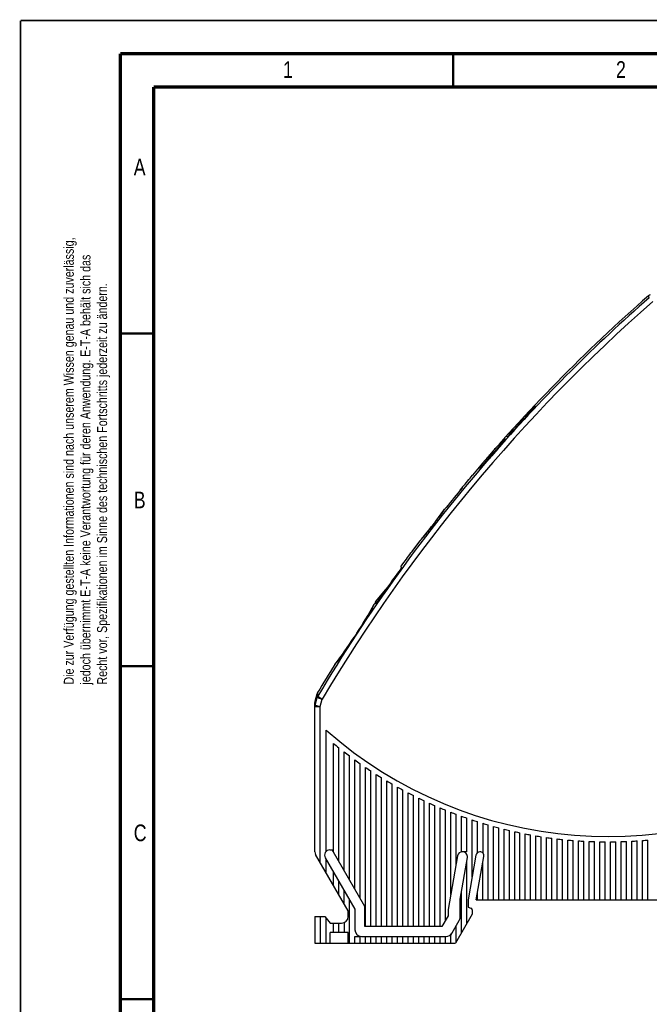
# Model space of a CAD drawing. Extents: x 0 to 420, y 0 to 297.
# Tile 2 of 29: x 0 to 94, y 149 to 297. Entities that reach past the tile are written whole.
import ezdxf

# ---------------------------------------------------------------- set-up
doc = ezdxf.new("R2010")
doc.units = 0
doc.header["$LTSCALE"] = 23.1
doc.layers.add('T-EM12-T01-XDXF_CONTINUOUS_LINE', color=7, linetype='CONTINUOUS')
doc.layers.add('T-EM12-T01-XXX_DXF_FORMAT', color=7, linetype='CONTINUOUS')
doc.styles.get("Standard").update_dxf_attribs({"font": 'txt', "width": 0.8})

msp = doc.modelspace()

# ---------------------------------------------------------------- linework, layer by layer
at = {"layer": 'T-EM12-T01-XDXF_CONTINUOUS_LINE', "color": 9, "linetype": 'CONTINUOUS'}
for p, q in [((94.4342, 255.3679), (94.3215, 255.6632)), ((70.8981, 232.238), (71.0486, 232.1063)), ((71.5681, 232.5526), (71.5646, 232.5483)), ((70.3594, 231.167), (70.3556, 231.163)), ((70.569, 231.8608), (70.7199, 231.7295)), ((70.7199, 231.7295), (70.8047, 231.6583)), ((70.8119, 231.6569), (70.8071, 231.6611)), ((71.0486, 232.1063), (71.1335, 232.0351)), ((71.1409, 232.034), (71.1361, 232.0382)), ((63.7007, 223.6174), (63.6923, 223.6057)), ((63.7114, 223.6326), (63.7007, 223.6174)), ((61.7287, 220.9833), (61.7283, 220.9836)), ((62.0362, 221.3788), (62.0358, 221.3791)), ((59.9818, 218.8327), (59.9604, 218.8075)), ((53.1419, 209.3539), (53.1263, 209.3254)), ((53.1472, 209.3634), (53.1419, 209.3539)), ((50.1262, 204.3832), (50.1249, 204.3841)), ((50.5127, 204.9738), (50.5114, 204.9747)), ((47.211, 200.2858), (47.1843, 200.2513)), ((44.2439, 194.1825), (44.5471, 195.2929)), ((44.5377, 195.8513), (44.5471, 195.2929)), ((44.5471, 195.2929), (45.3175, 195.0826)), ((44.6219, 196.0486), (44.6337, 195.4885)), ((44.6337, 195.4885), (45.3175, 195.0826)), ((44.2143, 193.9721), (45.0143, 193.9721)), ((44.2439, 194.1825), (44.243, 194.7805)), ((44.2439, 194.1825), (45.0143, 193.9721)), ((45.0143, 193.9721), (45.3175, 195.0826)), ((45.0143, 170.5408), (45.0143, 193.9721)), ((45.0143, 162.4264), (45.0143, 158.4264))]:
    msp.add_line(p, q, dxfattribs=at)
at = {"layer": 'T-EM12-T01-XDXF_CONTINUOUS_LINE', "color": 7, "linetype": 'CONTINUOUS'}
for p, q in [((75.5181, 237.2328), (74.6182, 236.1603)), ((75.2126, 236.9669), (75.261, 236.9263)), ((75.2556, 236.9308), (75.3005, 236.9735)), ((75.5177, 237.3636), (75.5364, 237.348)), ((75.5181, 237.2328), (75.6134, 237.1528)), ((75.5487, 237.2071), (75.6224, 237.2758)), ((75.6224, 237.2758), (75.6813, 237.2264)), ((74.104, 235.5475), (73.6049, 234.9527)), ((74.1262, 235.5288), (74.104, 235.5475)), ((74.6653, 236.1208), (74.6182, 236.1603)), ((72.4645, 233.7149), (72.4342, 233.6718)), ((72.4925, 233.7554), (72.4645, 233.7149)), ((72.5183, 233.7933), (72.4925, 233.7554)), ((72.5421, 233.8285), (72.5183, 233.7933)), ((72.5639, 233.8613), (72.5421, 233.8285)), ((72.5837, 233.8916), (72.5639, 233.8613)), ((72.6252, 233.9569), (72.6099, 233.9325)), ((73.1207, 234.4144), (72.9572, 234.5516)), ((71.5932, 232.5849), (71.348, 232.2876)), ((71.6689, 232.6769), (71.5932, 232.5849)), ((71.7412, 232.7655), (71.6689, 232.6769)), ((71.81, 232.8506), (71.7412, 232.7655)), ((71.8754, 232.9325), (71.81, 232.8506)), ((71.9376, 233.0109), (71.8754, 232.9325)), ((71.9966, 233.0861), (71.9376, 233.0109)), ((72.0525, 233.158), (71.9966, 233.0861)), ((72.1055, 233.2268), (72.0525, 233.158)), ((72.1556, 233.2925), (72.1055, 233.2268)), ((72.203, 233.3551), (72.1556, 233.2925)), ((72.2477, 233.4149), (72.203, 233.3551)), ((72.2899, 233.4719), (72.2477, 233.4149)), ((72.3296, 233.526), (72.2899, 233.4719)), ((72.3668, 233.5774), (72.3296, 233.526)), ((72.4017, 233.626), (72.3668, 233.5774)), ((72.4342, 233.6718), (72.4017, 233.626)), ((69.9829, 230.7674), (69.9144, 230.6963)), ((70.0544, 230.8422), (69.9829, 230.7674)), ((70.1288, 230.9207), (70.0544, 230.8422)), ((70.2061, 231.0032), (70.1288, 230.9207)), ((70.2863, 231.0896), (70.2061, 231.0032)), ((70.4089, 231.2228), (70.2863, 231.0896)), ((70.5894, 231.4181), (70.4089, 231.2228)), ((69.1708, 229.9781), (69.1439, 229.9549)), ((69.1998, 230.0034), (69.1708, 229.9781)), ((69.2309, 230.031), (69.1998, 230.0034)), ((69.2641, 230.0608), (69.2309, 230.031)), ((69.2995, 230.093), (69.2641, 230.0608)), ((69.3372, 230.1278), (69.2995, 230.093)), ((69.3773, 230.1651), (69.3372, 230.1278)), ((69.4196, 230.205), (69.3773, 230.1651)), ((69.4644, 230.2476), (69.4196, 230.205)), ((69.5117, 230.2931), (69.4644, 230.2476)), ((69.5614, 230.3413), (69.5117, 230.2931)), ((69.6136, 230.3926), (69.5614, 230.3413)), ((69.6684, 230.4468), (69.6136, 230.3926)), ((69.7258, 230.5042), (69.6684, 230.4468)), ((69.7859, 230.5648), (69.7258, 230.5042)), ((69.8487, 230.6288), (69.7859, 230.5648)), ((69.9144, 230.6963), (69.8487, 230.6288)), ((67.8667, 228.7044), (67.8676, 228.7054)), ((65.9814, 226.4371), (66.0092, 226.4138)), ((66.3068, 226.8168), (66.3269, 226.8)), ((63.5882, 223.4602), (63.4816, 223.3114)), ((63.7014, 223.6192), (63.5882, 223.4602)), ((63.7114, 223.6326), (63.9034, 223.873)), ((63.931, 223.8498), (63.9034, 223.873)), ((62.4056, 221.8586), (62.2807, 221.6956)), ((62.528, 222.0195), (62.4056, 221.8586)), ((62.6472, 222.1773), (62.528, 222.0195)), ((62.7627, 222.331), (62.6472, 222.1773)), ((62.8736, 222.4797), (62.7627, 222.331)), ((62.9796, 222.6226), (62.8736, 222.4797)), ((63.08, 222.7588), (62.9796, 222.6226)), ((63.219, 222.9486), (63.08, 222.7588)), ((63.3427, 223.1189), (63.219, 222.9486)), ((63.4816, 223.3114), (63.3427, 223.1189)), ((61.3559, 220.5083), (61.2304, 220.3502)), ((61.483, 220.6695), (61.3559, 220.5083)), ((61.6109, 220.8327), (61.483, 220.6695)), ((62.1539, 221.5312), (61.6109, 220.8327)), ((62.2807, 221.6956), (62.1539, 221.5312)), ((60.0522, 218.9165), (59.9709, 218.8206)), ((60.1824, 219.0706), (60.0522, 218.9165)), ((60.3264, 219.2424), (60.1824, 219.0706)), ((60.4552, 219.3971), (60.3264, 219.2424)), ((60.5999, 219.572), (60.4552, 219.3971)), ((60.7582, 219.765), (60.5999, 219.572)), ((60.8703, 219.9027), (60.7582, 219.765)), ((60.9868, 220.0466), (60.8703, 219.9027)), ((61.1071, 220.1961), (60.9868, 220.0466)), ((61.2304, 220.3502), (61.1071, 220.1961)), ((58.796, 217.2584), (59.9604, 218.8075)), ((58.7952, 217.2574), (58.796, 217.2584)), ((57.1023, 214.9592), (57.4272, 215.4045)), ((57.238, 214.8453), (57.1023, 214.9592)), ((53.3289, 209.6996), (54.883, 211.5519)), ((53.6195, 210.0492), (53.621, 210.0479)), ((52.715, 208.59), (52.6189, 208.4206)), ((52.8016, 208.7436), (52.715, 208.59)), ((52.913, 208.9427), (52.8016, 208.7436)), ((53.0265, 209.1472), (52.913, 208.9427)), ((53.1315, 209.3379), (53.0265, 209.1472)), ((53.3289, 209.6996), (53.4964, 209.559)), ((53.4066, 209.6344), (53.3295, 209.5093)), ((53.3295, 209.5093), (53.4134, 209.4389)), ((52.1451, 207.6021), (52.0062, 207.3672)), ((52.2763, 207.826), (52.1451, 207.6021)), ((52.3992, 208.0377), (52.2763, 207.826)), ((52.5136, 208.2362), (52.3992, 208.0377)), ((52.6189, 208.4206), (52.5136, 208.2362)), ((47.8992, 201.1941), (47.7783, 201.0324)), ((48.0294, 201.3694), (47.8992, 201.1941)), ((48.1683, 201.5578), (48.0294, 201.3694)), ((48.3151, 201.7587), (48.1683, 201.5578)), ((48.4691, 201.9711), (48.3151, 201.7587)), ((48.6294, 202.1943), (48.4691, 201.9711)), ((48.7952, 202.4275), (48.6294, 202.1943)), ((47.2617, 200.3539), (47.2017, 200.2763)), ((47.4009, 200.5348), (47.2617, 200.3539)), ((47.5213, 200.6924), (47.4009, 200.5348)), ((47.6675, 200.8852), (47.5213, 200.6924)), ((47.7783, 201.0324), (47.6675, 200.8852)), ((44.243, 194.7805), (44.5377, 195.8513)), ((44.6219, 196.0486), (44.6062, 196.0211)), ((44.2143, 172.1408), (44.2143, 194.5683)), ((45.9143, 172.2058), (45.9143, 190.3982)), ((47.0143, 172.0767), (47.0143, 188.4104)), ((47.8143, 170.691), (47.8143, 187.762)), ((48.6143, 169.3054), (48.6143, 187.1343)), ((49.4143, 167.9197), (49.4143, 186.5265)), ((50.2143, 166.5341), (50.2143, 185.9379)), ((51.0143, 165.1485), (51.0143, 185.3679)), ((51.8143, 160.9264), (51.8143, 184.816)), ((52.6143, 160.9264), (52.6143, 184.2814)), ((53.4143, 160.9264), (53.4143, 183.7638)), ((54.2143, 160.9264), (54.2143, 183.2626)), ((55.0143, 160.9264), (55.0143, 182.7775)), ((55.8143, 160.9264), (55.8143, 182.308)), ((56.6143, 160.9264), (56.6143, 181.8536)), ((57.4143, 160.9264), (57.4143, 181.4141)), ((58.2143, 160.9264), (58.2143, 180.9891)), ((59.0143, 160.9264), (59.0143, 180.5783)), ((59.8143, 160.9264), (59.8143, 180.1814)), ((60.6143, 160.9264), (60.6143, 179.7981)), ((61.4143, 160.9264), (61.4143, 179.4281)), ((62.2143, 160.9264), (62.2143, 179.0712)), ((63.0143, 160.9264), (63.0143, 178.7272)), ((63.8143, 161.8179), (63.8143, 178.3957)), ((64.6143, 165.7297), (64.6143, 178.0768)), ((65.4143, 170.2668), (65.4143, 177.77)), ((66.2143, 172.1264), (66.2143, 177.4753)), ((67.0143, 172.1264), (67.0143, 177.1924)), ((67.8143, 168.3292), (67.8143, 176.9213)), ((68.6143, 172.0002), (68.6143, 176.6617)), ((69.4143, 176.4135), (69.4143, 171.9557)), ((70.2143, 164.9264), (70.2143, 176.1766)), ((71.0143, 164.9264), (71.0143, 175.9508)), ((71.8143, 164.9264), (71.8143, 175.7361)), ((72.6143, 164.9264), (72.6143, 175.5322)), ((73.4143, 164.9264), (73.4143, 175.3392)), ((74.2143, 164.9264), (74.2143, 175.1568)), ((75.0143, 164.9264), (75.0143, 174.9851)), ((75.8143, 164.9264), (75.8143, 174.8239)), ((76.6143, 164.9264), (76.6143, 174.6731)), ((77.4143, 164.9264), (77.4143, 174.5327)), ((78.2143, 164.9264), (78.2143, 174.4027)), ((79.0143, 164.9264), (79.0143, 174.2828)), ((79.8143, 164.9264), (79.8143, 174.1732)), ((80.6143, 164.9264), (80.6143, 174.0736)), ((81.4143, 164.9264), (81.4143, 173.9842)), ((82.2143, 164.9264), (82.2143, 173.9048)), ((83.0143, 164.9264), (83.0143, 173.8354)), ((83.8143, 164.9264), (83.8143, 173.776)), ((84.6143, 164.9264), (84.6143, 173.7265)), ((85.4143, 164.9264), (85.4143, 173.6869)), ((86.2143, 164.9264), (86.2143, 173.6573)), ((87.0143, 164.9264), (87.0143, 173.6375)), ((87.8143, 164.9264), (87.8143, 173.6276)), ((88.6143, 164.9264), (88.6143, 173.6276)), ((89.4143, 164.9264), (89.4143, 173.6375)), ((90.2143, 164.9264), (90.2143, 173.6573)), ((91.0143, 164.9264), (91.0143, 173.6869)), ((91.8143, 164.9264), (91.8143, 173.7265)), ((92.6143, 164.9264), (92.6143, 173.776)), ((93.4143, 164.9264), (93.4143, 173.8354)), ((94.2143, 164.9264), (94.2143, 173.9048)), ((49.2143, 163.2661), (44.3215, 171.7408)), ((46.466, 172.4264), (46.8124, 172.4264)), ((51.7143, 163.936), (46.8124, 172.4264)), ((67.0143, 172.1264), (66.2143, 172.1264)), ((68.3979, 171.6389), (67.2143, 164.9264)), ((68.9993, 172.1264), (68.979, 172.1264)), ((45.7732, 171.2264), (50.2143, 163.5341)), ((45.9143, 168.9819), (45.9143, 170.9819)), ((65.6344, 171.5149), (64.2143, 163.4612)), ((66.0143, 165.0314), (67.1122, 171.2579)), ((67.0143, 161.3605), (67.0143, 170.7027)), ((68.4329, 164.9264), (69.5803, 171.4339)), ((69.4143, 164.9264), (69.4143, 170.4927)), ((47.0143, 167.0767), (47.0143, 169.0767)), ((47.8143, 165.691), (47.8143, 167.691)), ((48.6143, 164.3054), (48.6143, 166.3054)), ((66.2143, 159.9749), (66.2143, 166.1656)), ((68.6143, 164.9264), (68.6143, 165.9557)), ((49.4143, 158.4264), (49.4143, 164.9197)), ((66.0143, 162.2964), (66.0143, 165.0314)), ((67.2143, 164.9264), (67.2143, 163.8264)), ((68.4329, 164.9264), (101.8643, 164.9264)), ((49.2143, 162.4264), (49.2143, 163.2661)), ((50.2143, 163.5341), (50.2143, 160.4264)), ((51.7143, 160.9264), (51.7143, 163.936)), ((64.2143, 163.4612), (64.2143, 162.5108)), ((67.8143, 162.7461), (65.3203, 158.4264)), ((67.2143, 163.8264), (67.6169, 163.6799)), ((67.8143, 163.398), (67.8143, 162.7461)), ((44.2143, 162.4264), (45.7143, 162.4264)), ((44.2143, 162.4264), (44.2143, 158.4264)), ((45.7143, 162.4264), (46.5143, 161.4264)), ((45.9143, 158.4264), (45.9143, 162.1764)), ((46.5143, 161.4264), (48.2143, 161.4264)), ((47.0143, 160.0264), (47.0143, 161.4264)), ((47.8143, 160.0264), (47.8143, 161.4264)), ((48.6143, 161.5099), (48.6143, 160.0264)), ((64.2143, 162.5108), (63.2996, 160.9264)), ((64.6143, 159.6036), (65.8804, 161.7964)), ((49.2143, 160.0264), (46.5143, 160.0264)), ((46.5143, 158.4264), (46.5143, 160.0264)), ((49.2143, 158.4264), (49.2143, 160.0264)), ((63.2996, 160.9264), (51.7143, 160.9264)), ((65.4143, 158.5892), (65.4143, 160.9892)), ((44.2143, 158.4264), (65.3203, 158.4264)), ((50.2143, 159.4264), (51.0143, 159.4264)), ((50.2143, 158.4264), (50.2143, 159.4264)), ((51.0143, 158.4264), (51.0143, 159.4264)), ((51.2143, 159.4264), (63.9347, 159.4264)), ((51.8143, 158.4264), (51.8143, 159.4264)), ((52.6143, 158.4264), (52.6143, 159.4264)), ((53.4143, 158.4264), (53.4143, 159.4264)), ((54.2143, 158.4264), (54.2143, 159.4264)), ((55.0143, 158.4264), (55.0143, 159.4264)), ((55.8143, 158.4264), (55.8143, 159.4264)), ((56.6143, 158.4264), (56.6143, 159.4264)), ((57.4143, 158.4264), (57.4143, 159.4264)), ((58.2143, 158.4264), (58.2143, 159.4264)), ((59.0143, 158.4264), (59.0143, 159.4264)), ((59.8143, 158.4264), (59.8143, 159.4264)), ((60.6143, 158.4264), (60.6143, 159.4264)), ((61.4143, 158.4264), (61.4143, 159.4264)), ((62.2143, 158.4264), (62.2143, 159.4264)), ((63.0143, 158.4264), (63.0143, 159.4264)), ((63.8143, 158.4264), (63.8143, 159.4264)), ((64.6143, 158.4264), (64.6143, 159.6036))]:
    msp.add_line(p, q, dxfattribs=at)
for points in [[(72.6099, 233.9325), (72.5929, 233.9058), (72.5837, 233.8916)], [(72.7064, 234.1042), (72.7064, 234.1041), (72.7061, 234.1033), (72.7056, 234.1021), (72.7049, 234.1003), (72.704, 234.098), (72.7028, 234.0952), (72.7013, 234.0919), (72.6996, 234.0882), (72.6976, 234.084), (72.6953, 234.0793), (72.6928, 234.0743), (72.69, 234.0688), (72.6869, 234.0628), (72.6835, 234.0564), (72.6798, 234.0496), (72.6758, 234.0424), (72.6715, 234.0347), (72.6669, 234.0266), (72.662, 234.018), (72.6567, 234.009), (72.6511, 233.9995), (72.6452, 233.9896), (72.6389, 233.9792), (72.6323, 233.9683), (72.6252, 233.9569)], [(71.348, 232.2876), (71.2923, 232.2207), (71.2366, 232.1548), (71.1812, 232.0901)], [(71.1812, 232.0901), (70.7626, 231.6103), (70.706, 231.5466), (70.6482, 231.4825), (70.5894, 231.4181)], [(69.1439, 229.9549), (69.1189, 229.9338), (69.1071, 229.924), (69.0958, 229.9146), (69.085, 229.9058), (69.0747, 229.8974), (69.0648, 229.8894), (69.0553, 229.882), (69.0464, 229.8749), (69.0378, 229.8683), (69.0298, 229.8622), (69.0222, 229.8565), (69.015, 229.8512), (69.0083, 229.8463), (69.002, 229.8418), (68.9962, 229.8377), (68.9909, 229.8341), (68.9861, 229.8308), (68.9817, 229.828), (68.9779, 229.8255), (68.9746, 229.8235), (68.9718, 229.8219), (68.9697, 229.8206), (68.9681, 229.8198), (68.9676, 229.8195)], [(52.0062, 207.3672), (51.86, 207.1225), (51.7843, 206.9969), (51.7071, 206.8692), (51.6283, 206.7398), (51.5481, 206.6086), (51.4665, 206.4759), (51.3836, 206.3419), (51.2995, 206.2066), (51.2143, 206.0704), (51.1281, 205.9332), (51.0409, 205.7954), (50.9528, 205.6569), (50.864, 205.5181), (50.7745, 205.379), (50.6845, 205.2399), (50.5939, 205.1008), (50.0434, 204.2593)], [(50.0434, 204.2593), (49.9524, 204.121), (49.8614, 203.9833), (49.7703, 203.8464), (49.6793, 203.7104), (49.5885, 203.5753), (49.4979, 203.4414), (49.4077, 203.3089), (49.318, 203.1777), (49.2288, 203.0481), (49.1403, 202.9201), (49.0526, 202.7939), (48.9658, 202.6697), (48.88, 202.5475), (48.7952, 202.4275)], [(44.6062, 196.0211), (44.5914, 195.9926), (44.574, 195.9548), (44.5586, 195.9163), (44.5452, 195.8769), (44.5377, 195.8513)]]:
    msp.add_lwpolyline(points, dxfattribs=at)
at = {"layer": 'T-EM12-T01-XDXF_CONTINUOUS_LINE', "color": 9, "linetype": 'CONTINUOUS'}
for centre, radius, start, end in [((257.335, 69.2375), 246.553, 131.192307, 149.308303), ((257.335, 69.2375), 247.3483, 131.192307, 138.679994), ((71.8476, 234.5581), 0.9798, 331.691915, 333.367791), ((257.335, 69.2375), 247.3483, 139.107188, 149.308304), ((257.335, 69.2375), 247.4447, 138.83702, 138.952817), ((257.335, 69.2375), 247.3276, 138.835558, 138.9515), ((68.356, 230.6715), 1.0571, 304.545651, 306.104897), ((12.8441, 259.693), 62.3526, 322.086031, 324.636394), ((12.8634, 258.8915), 61.8454, 319.629727, 322.196801), ((257.335, 69.2375), 247.5654, 142.080759, 142.196698), ((-3.3801, 240.304), 64.4411, 326.752551, 331.266974), ((-1.7971, 238.2398), 61.9862, 322.244273, 326.89367), ((257.335, 69.2375), 247.386, 146.723318, 146.886789), ((45.2932, 195.0796), 0.7761, 148.196714, 164.041932), ((44.9778, 193.9719), 0.7634, 163.991725, 179.989952)]:
    msp.add_arc(centre, radius, start, end, dxfattribs=at)
at = {"layer": 'T-EM12-T01-XDXF_CONTINUOUS_LINE', "color": 7, "linetype": 'CONTINUOUS'}
for centre, radius, start, end in [((257.335, 69.2375), 247.6448, 131.166943, 139.913877), ((94.8481, 255.0609), 0.8, 110.003097, 131.166943), ((257.335, 69.2375), 247.6367, 137.24048, 138.120417), ((257.335, 69.2375), 247.4234, 137.238099, 138.118796), ((106.9863, 210.301), 41.4805, 139.304434, 139.995086), ((19.023, 267.9329), 62.6465, 319.128091, 320.179901), ((18.9968, 267.9542), 62.6803, 320.180213, 321.231518), ((257.335, 69.2375), 247.6087, 140.480791, 141.36022), ((257.335, 69.2375), 247.6448, 140.446015, 140.596408), ((98.0086, 199.587), 41.7907, 139.339546, 140.02507), ((63.946, 223.4456), 0.3, 141.431185, 144.637172), ((60.1995, 218.6263), 0.3, 139.629954, 142.845231), ((7.5724, 253.6451), 62.8319, 322.51038, 323.560541), ((7.3175, 253.8324), 63.1481, 323.561234, 324.607327), ((257.335, 69.2375), 247.4681, 143.957123, 145.490462), ((257.335, 69.2375), 247.6448, 145.347092, 145.352033), ((53.3945, 209.1936), 0.3, 145.539751, 151.263912), ((257.335, 69.2375), 247.6448, 145.452737, 145.539751), ((257.335, 69.2375), 247.6448, 148.059424, 149.198264), ((47.4389, 200.0926), 0.3, 142.231132, 148.059424), ((45.309, 195.639), 0.8, 151.467264, 164.611661), ((45.0143, 194.5683), 0.8, 164.611661, 180), ((88.2143, 238.4264), 64, 228.628589, 302.407513), ((88.2143, 238.4264), 64.8, 230.520472, 231.430991), ((88.2143, 238.4264), 64.8, 232.330113, 233.218471), ((88.2143, 238.4264), 64.8, 234.096647, 234.965185), ((88.2143, 238.4264), 64.8, 235.824588, 236.675325), ((88.2143, 238.4264), 64.8, 237.517836, 238.352532), ((88.2143, 238.4264), 64.8, 239.179799, 240), ((88.2143, 238.4264), 64.8, 240.813477, 241.620552), ((88.2143, 238.4264), 64.8, 242.421532, 243.216705), ((88.2143, 238.4264), 64.8, 244.006345, 244.790714), ((88.2143, 238.4264), 64.8, 245.57006, 246.34462), ((88.2143, 238.4264), 64.8, 247.11462, 247.880275), ((88.2143, 238.4264), 64.8, 248.641794, 249.399375), ((88.2143, 238.4264), 64.8, 250.15321, 250.903481), ((88.2143, 238.4264), 64.8, 251.650365, 252.394034), ((88.2143, 238.4264), 64.8, 253.134653, 253.87238), ((88.2143, 238.4264), 64.8, 254.60737, 255.339774), ((88.2143, 238.4264), 64.8, 256.069736, 256.797399), ((88.2143, 238.4264), 64.8, 257.5229, 258.246374), ((88.2143, 238.4264), 64.8, 258.967952, 259.687763), ((88.2143, 238.4264), 64.8, 260.405932, 261.122582), ((88.2143, 238.4264), 64.8, 261.837835, 262.551809), ((88.2143, 238.4264), 64.8, 263.264623, 263.97639), ((88.2143, 238.4264), 64.8, 264.687225, 265.397242), ((88.2143, 238.4264), 64.8, 266.10655, 266.815261), ((88.2143, 238.4264), 64.8, 267.523485, 268.231331), ((88.2143, 238.4264), 64.8, 268.938906, 269.64632), ((88.2143, 238.4264), 64.8, 270.35368, 271.061094), ((88.2143, 238.4264), 64.8, 271.768669, 272.476515), ((88.2143, 238.4264), 64.8, 273.184739, 273.89345), ((88.2143, 238.4264), 64.8, 274.602758, 275.312775), ((45.0143, 172.1408), 0.8, 180, 210), ((46.466, 171.6264), 0.8, 90, 210), ((66.3632, 171.3864), 0.74, 90, 170), ((66.3835, 171.3864), 0.74, 350, 90), ((68.979, 171.5364), 0.59, 90, 170), ((68.9993, 171.5364), 0.59, 350, 90), ((67.5143, 163.398), 0.3, 0, 70), ((48.2143, 162.4264), 1, 270, 360), ((65.0143, 162.2964), 1, 330, 360), ((51.2143, 160.4264), 1, 180, 270), ((63.9347, 160.4264), 1, 270, 330)]:
    msp.add_arc(centre, radius, start, end, dxfattribs=at)
for points, knots in [([(75.6737, 237.4286), (75.6716, 237.4303), (75.6724, 237.4369), (75.6753, 237.4443), (75.6797, 237.4534), (75.686, 237.4642), (75.6942, 237.477), (75.7043, 237.4917), (75.7212, 237.5151), (75.7468, 237.5486), (75.783, 237.5938), (75.8258, 237.6454), (75.8943, 237.7261), (75.9929, 237.8388), (76.124, 237.9851), (76.2677, 238.1424), (76.3676, 238.25), (76.4186, 238.3047)], [0, 0, 0, 0, 0.00702039, 0.01342227, 0.02203359, 0.03290652, 0.04605181, 0.06145753, 0.07909993, 0.12094801, 0.17123547, 0.22949787, 0.29518325, 0.44623393, 0.6185744, 0.80556036, 1, 1, 1, 1]), ([(76.5176, 238.2216), (76.4664, 238.1668), (76.3652, 238.0601), (76.2159, 237.9072), (76.0959, 237.7882), (76.006, 237.7014), (75.945, 237.6439), (75.8891, 237.5923), (75.8387, 237.5471), (75.7943, 237.5088), (75.7565, 237.4777), (75.7291, 237.4566), (75.7106, 237.4437), (75.6996, 237.4368), (75.6905, 237.4317), (75.6832, 237.4286), (75.6778, 237.4272), (75.6746, 237.4278), (75.6737, 237.4286)], [0, 0, 0, 0, 0.19345472, 0.37950694, 0.55108572, 0.62939413, 0.70171284, 0.76736058, 0.82571991, 0.8762442, 0.91846608, 0.95201026, 0.96544448, 0.97662715, 0.98556202, 0.9922885, 0.99694366, 1, 1, 1, 1]), ([(76.4186, 238.3047), (76.4698, 238.3594), (76.5706, 238.4665), (76.7181, 238.6208), (76.8554, 238.7618), (76.9614, 238.8681), (77.0376, 238.9422), (77.0865, 238.9886), (77.1294, 239.0281), (77.166, 239.0602), (77.1925, 239.0821), (77.2104, 239.0954), (77.2211, 239.1027), (77.2299, 239.108), (77.237, 239.1112), (77.2423, 239.1128), (77.2454, 239.1122), (77.2463, 239.1114)], [0, 0, 0, 0, 0.19376596, 0.38011204, 0.55192183, 0.70265456, 0.76829371, 0.82659941, 0.87702632, 0.91911199, 0.95248964, 0.96583284, 0.97692186, 0.98576298, 0.99239975, 0.99697837, 1, 1, 1, 1]), ([(77.2463, 239.1114), (77.2484, 239.1096), (77.2478, 239.103), (77.2451, 239.0954), (77.2409, 239.086), (77.235, 239.0749), (77.2272, 239.0618), (77.2176, 239.0468), (77.2015, 239.0228), (77.177, 238.9883), (77.1422, 238.942), (77.101, 238.8891), (77.0347, 238.8066), (76.9388, 238.6916), (76.8102, 238.5431), (76.6682, 238.3843), (76.5687, 238.2763), (76.5176, 238.2216)], [0, 0, 0, 0, 0.00714772, 0.01362639, 0.0223091, 0.03324536, 0.04644482, 0.06189504, 0.07957223, 0.12146153, 0.17175613, 0.22999782, 0.29564203, 0.44657715, 0.61879471, 0.80566771, 1, 1, 1, 1])]:
    msp.add_open_spline(points, degree=3, knots=knots, dxfattribs=at)
at = {"layer": 'T-EM12-T01-XDXF_CONTINUOUS_LINE', "color": 9, "linetype": 'CONTINUOUS'}
for points, knots in [([(70.8981, 232.238), (71.0326, 232.3918), (71.2325, 232.6199), (71.4958, 232.9184), (71.6837, 233.1305), (71.862, 233.3302), (72.0285, 233.5149), (72.1812, 233.682), (72.2993, 233.8089), (72.3858, 233.8998), (72.4438, 233.9597), (72.4971, 234.0136), (72.5457, 234.0615), (72.5893, 234.103), (72.6279, 234.1381), (72.6614, 234.1666), (72.6896, 234.1886), (72.71, 234.2023), (72.7238, 234.2097), (72.732, 234.213), (72.7388, 234.2147), (72.7445, 234.2148), (72.7491, 234.2128), (72.7519, 234.2086), (72.7531, 234.203), (72.7528, 234.1958), (72.7513, 234.187), (72.747, 234.1718), (72.7379, 234.1487), (72.7288, 234.1296), (72.7235, 234.1189)], [0, 0, 0, 0, 0.21769818, 0.32296428, 0.42398834, 0.51945057, 0.60811011, 0.68882153, 0.7605515, 0.79275986, 0.8223936, 0.8493618, 0.87358348, 0.8949885, 0.91351917, 0.92913245, 0.94180498, 0.95154562, 0.95533944, 0.95844322, 0.96090529, 0.96282537, 0.96441168, 0.96600954, 0.96795811, 0.97045652, 0.97359995, 0.97743435, 0.9872544, 1, 1, 1, 1]), ([(72.7102, 234.0935), (72.6909, 234.0574), (72.6421, 233.9756), (72.5539, 233.8399), (72.4407, 233.6761), (72.3041, 233.487), (72.1459, 233.2759), (71.9011, 232.9597), (71.705, 232.7175), (71.5681, 232.5526)], [0, 0, 0, 0, 0.06396964, 0.14870033, 0.25293878, 0.37507287, 0.51317627, 0.66504021, 1, 1, 1, 1]), ([(71.0486, 232.1063), (71.1718, 232.2468), (71.4124, 232.5202), (71.7594, 232.9115), (72.0726, 233.2598), (72.2701, 233.4738), (72.3612, 233.5696)], [0, 0, 0, 0, 0.28512244, 0.5557475, 0.79812985, 1, 1, 1, 1]), ([(71.5646, 232.5483), (71.4954, 232.4634), (71.3575, 232.2893), (71.215, 232.1188), (71.1409, 232.034)], [0, 0, 0, 0, 0.49319165, 1, 1, 1, 1]), ([(71.5681, 232.5526), (71.5676, 232.5524), (71.566, 232.5515), (71.5645, 232.5502), (71.5635, 232.5491)], [0, 0, 0, 0, 0.26038657, 1, 1, 1, 1]), ([(68.9555, 229.8008), (68.9456, 229.794), (68.9278, 229.7824), (68.9061, 229.7701), (68.8916, 229.7638), (68.883, 229.761), (68.8759, 229.7597), (68.8701, 229.76), (68.8656, 229.7622), (68.8629, 229.7663), (68.8622, 229.7719), (68.8629, 229.7789), (68.865, 229.7873), (68.8704, 229.8019), (68.8812, 229.824), (68.899, 229.8547), (68.9227, 229.8916), (68.9521, 229.9345), (68.9873, 229.9832), (69.028, 230.0377), (69.0741, 230.0978), (69.1256, 230.1633), (69.2038, 230.2612), (69.3134, 230.3953), (69.4581, 230.5691), (69.6184, 230.7589), (69.792, 230.9624), (69.9764, 231.1771), (70.2363, 231.4781), (70.4349, 231.7068), (70.569, 231.8608)], [0, 0, 0, 0, 0.01279716, 0.02267024, 0.02653055, 0.0296985, 0.03221855, 0.03418293, 0.03578562, 0.03736251, 0.03926349, 0.04170241, 0.04478184, 0.04855138, 0.05824575, 0.07087681, 0.08645433, 0.10495534, 0.12633689, 0.15054114, 0.17749759, 0.20712476, 0.23933114, 0.31106806, 0.39179615, 0.48047669, 0.57595994, 0.67700228, 0.78228274, 1, 1, 1, 1]), ([(70.3556, 231.163), (70.2103, 231.0045), (69.9963, 230.7768), (69.7153, 230.4905), (69.5271, 230.3045), (69.3576, 230.1428), (69.2101, 230.0079), (69.087, 229.9014), (69.0122, 229.8417), (68.979, 229.8175)], [0, 0, 0, 0, 0.33471488, 0.48650427, 0.62458272, 0.74674672, 0.85106485, 0.93590888, 1, 1, 1, 1]), ([(69.4196, 230.2049), (69.4585, 230.2536), (69.5422, 230.3566), (69.7303, 230.583), (69.9984, 230.898), (70.3482, 231.3031), (70.5936, 231.5849), (70.7199, 231.7295)], [0, 0, 0, 0, 0.09327418, 0.19877539, 0.44063973, 0.71259228, 1, 1, 1, 1]), ([(70.3556, 231.163), (70.3557, 231.1635), (70.3564, 231.1653), (70.3575, 231.1669), (70.3584, 231.168)], [0, 0, 0, 0, 0.26040543, 1, 1, 1, 1]), ([(70.8119, 231.6569), (70.7379, 231.572), (70.5881, 231.4076), (70.4342, 231.2472), (70.3594, 231.167)], [0, 0, 0, 0, 0.50679445, 1, 1, 1, 1])]:
    msp.add_open_spline(points, degree=3, knots=knots, dxfattribs=at)
at = {"layer": 'T-EM12-T01-XXX_DXF_FORMAT', "color": 9, "linetype": 'CONTINUOUS', "const_width": 0.25}
for points in [[(0, 0), (0, 297)], [(0, 297), (420, 297)]]:
    msp.add_lwpolyline(points, dxfattribs=at)
at = {"layer": 'T-EM12-T01-XXX_DXF_FORMAT', "color": 7, "linetype": 'CONTINUOUS'}
for points, const_width in [([(15, 292), (15, 8)], 0.5), ([(415, 292), (15, 292)], 0.5), ([(65, 287), (65, 292)], 0.35), ([(20, 287), (20, 13)], 0.5), ([(410, 287), (20, 287)], 0.5), ([(15, 250), (20, 250)], 0.35), ([(15, 200), (20, 200)], 0.35), ([(15, 150), (20, 150)], 0.35)]:
    msp.add_lwpolyline(points, dxfattribs=dict(at, const_width=const_width))

# ---------------------------------------------------------------- texts
at = {"layer": 'T-EM12-T01-XXX_DXF_FORMAT', "color": 5, "linetype": 'CONTINUOUS', "char_height": 2.5, "attachment_point": 1}
for s, insert, width in [('1', (39.4276, 290.8879), 2.142857), ('2', (89.4276, 290.8879), 2.946429), ('A', (17, 276.2288), 3.214286), ('B', (17, 226.2288), 2.946429), ('C', (17, 176.2288), 3.125)]:
    msp.add_mtext(s, dxfattribs=dict(at, insert=insert, width=width))
at = {"layer": 'T-EM12-T01-XXX_DXF_FORMAT', "color": 9, "linetype": 'CONTINUOUS', "insert": (6.5, 197.25), "char_height": 1.5, "width": 142.875, "attachment_point": 1, "rotation": 90}
msp.add_mtext('Die zur Verfügung gestellten Informationen sind nach unserem Wissen genau und zuverlässig,\\Pjedoch übernimmt E-T-A keine Verantwortung für deren Anwendung. E-T-A behält sich das\\PRecht vor, Spezifikationen im Sinne des technischen Fortschritts jederzeit zu ändern.', dxfattribs=at)

doc.saveas('drawing.dxf')
